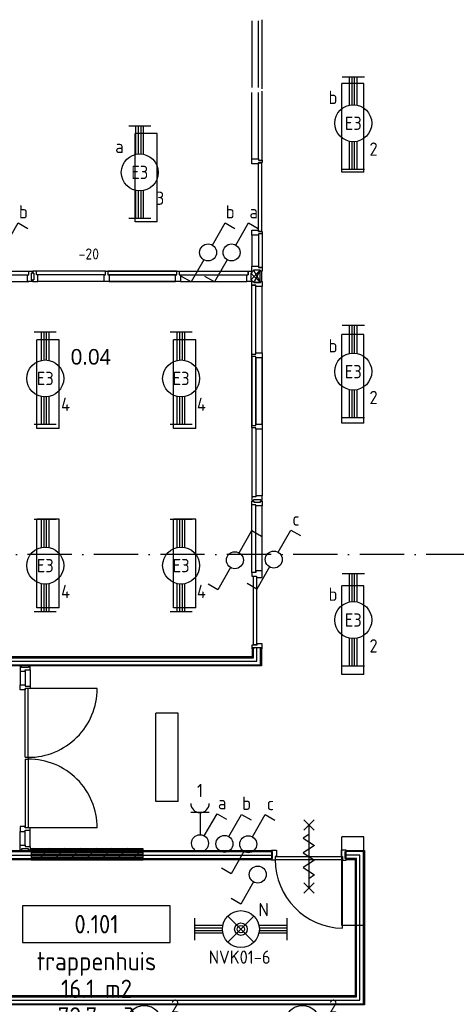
# Model space of a CAD drawing. Header units: millimetres. Extents: x 90707 to 259985, y -1262 to 84291.
# Tile 73 of 85: x 215033 to 220947, y 51716 to 65047. Entities that reach past the tile are written whole.
import ezdxf
from ezdxf.enums import TextEntityAlignment as Align

# ---------------------------------------------------------------- set-up
doc = ezdxf.new("R2010")
doc.units = ezdxf.units.MM
doc.header["$LTSCALE"] = 100
doc.linetypes.add('DASHDOT', pattern=[9, 6, -1.5, 0, -1.5])
doc.layers.get('0').update_dxf_attribs({"linetype": 'CONTINUOUS'})
for name, color, linetype in [('AL$7----_STRAMIEN', 1, 'DASHDOT'), ('AL21K---_ISOLATIE', 1, 'CONTINUOUS'), ('AL22----_BINNENWAND', 7, 'CONTINUOUS'), ('AL31----_BUITENKOZ', 7, 'CONTINUOUS'), ('AL32----_BINNENKOZ', 7, 'CONTINUOUS'), ('AL32----_DRAAIRICHTING', 1, 'CONTINUOUS'), ('AL32----_KOZIJNMERK', 1, 'CONTINUOUS'), ('AL65----_BEVEILIGING', 7, 'CONTINUOUS'), ('ALL-----_REFLIJNEN', 8, 'CONTINUOUS'), ('ARMATUUR', 8, 'CONTINUOUS'), ('EB63101-_ATTRIB', 2, 'CONTINUOUS'), ('EB63102-_ATTRIB', 2, 'CONTINUOUS'), ('EB63501-_ATTRIB', 2, 'CONTINUOUS'), ('EL63101-_LICHT-ARM', 3, 'CONTINUOUS'), ('EL63101-LICHT-ARM', 3, 'CONTINUOUS'), ('EL63102-_LICHT-SCH', 3, 'CONTINUOUS'), ('EL63501-_NOODVRL-ARM', 3, 'CONTINUOUS'), ('EL6441--_DATACOM', 3, 'CONTINUOUS'), ('INHOUD', 7, 'CONTINUOUS'), ('OMSCHRIJVING', 7, 'CONTINUOUS'), ('OPPERVLAK', 7, 'CONTINUOUS'), ('VOLGNUMMER', 7, 'CONTINUOUS')]:
    doc.layers.add(name, color=color, linetype=linetype)
doc.styles.add('1_8', font='ISO', dxfattribs={"height": 1.8})
doc.styles.add('BURO-035', font='BUROFONT.shx', dxfattribs={"height": 350})
doc.styles.add('NORATT', font='isocp.shx')
doc.styles.get("Standard").update_dxf_attribs({"font": 'iso.shx'})

# ---------------------------------------------------------------- blocks, each defined once
blk = doc.blocks.new('ES3S1')
blk.add_lwpolyline([(0.58, 1), (2.31, 4), (3.61, 3.25)])
blk.add_lwpolyline([(0.58, 1), (2.31, 4), (3.61, 3.25)])
blk.add_lwpolyline([(0.58, 1), (2.31, 4), (3.61, 3.25)])
blk.add_lwpolyline([(0.58, 1), (2.31, 4), (3.61, 3.25)])
blk.add_circle((0, 0), 1.15)
blk.add_circle((0, 0), 1.15)
blk.add_circle((0, 0), 1.15)
blk.add_circle((0, 0), 1.15)
for tag, style, flags, p in [('SCHAK', 'NORATT', 8, (3, 5.5)), ('SCHAK', '1_8', 8, (3, 5.5)), ('SCHAK', 'NORATT', 8, (3, 5.5)), ('KAST', 'NORATT', 9, (-3, 0.5)), ('KAST', '1_8', 9, (-3, 0.5)), ('KAST', 'NORATT', 9, (-3, 0.5)), ('M_CODE', 'NORATT', 9, (0, 0)), ('M_CODE', '1_8', 9, (0, 0)), ('M_CODE', 'NORATT', 9, (0, 0)), ('DOEL', 'NORATT', 9, (-3, -2)), ('DOEL', '1_8', 9, (-3, -2)), ('DOEL', 'NORATT', 9, (-3, -2)), ('GROEP', 'NORATT', 9, (-3, -4.5)), ('GROEP', '1_8', 9, (-3, -4.5)), ('GROEP', 'NORATT', 9, (-3, -4.5))]:
    blk.add_attdef(tag, text='', height=1.8, dxfattribs=dict(style=style, flags=flags)).set_placement(p, align=Align.MIDDLE_CENTER)
blk = doc.blocks.new('ES3SW')
for points in [[(0.58, 1), (2.31, 4), (3.61, 3.25)], [(-0.58, -1), (-2.31, -4), (-3.61, -3.25)]]:
    blk.add_lwpolyline(points)
blk.add_circle((0, 0), 1.15)
at = {"style": '1_8'}
for tag, flags, p in [('SCHAK', 8, (3, 5.5)), ('KAST', 9, (-3, 0.5)), ('M_CODE', 9, (0, 0)), ('DOEL', 9, (-3, -2)), ('GROEP', 9, (-3, -4.5))]:
    blk.add_attdef(tag, text='', height=1.8, dxfattribs=dict(at, flags=flags)).set_placement(p, align=Align.MIDDLE_CENTER)
blk = doc.blocks.new('ES3W1A---ES3S1')
for p, q in [((1.25, 4.15), (-1.25, 4.15)), ((1.25, 4.15), (-1.25, 4.15)), ((0, 4.15), (0, 1.15)), ((0, 4.15), (0, 1.15))]:
    blk.add_line(p, q)
blk.add_lwpolyline([(0.58, 1), (2.31, 4), (3.61, 3.25)])
blk.add_lwpolyline([(0.58, 1), (2.31, 4), (3.61, 3.25)])
blk.add_circle((0, 0), 1.15)
blk.add_circle((0, 0), 1.15)
blk.add_arc((0, 5.4), 1.25, 180, 0)
blk.add_arc((0, 5.4), 1.25, 180, 0)
for tag, style, flags, p in [('VERMOGEN', 'NORATT', 9, (-2.5, 6.65)), ('VERMOGEN', '1_8', 9, (-2.5, 6.65)), ('GROEP', 'NORATT', 8, (0, 7.15)), ('GROEP', '1_8', 8, (0, 7.15)), ('KAST', '1_8', 9, (2.5, 6.65))]:
    blk.add_attdef(tag, text='', height=1.8, rotation=90, dxfattribs=dict(style=style, flags=flags)).set_placement(p, align=Align.MIDDLE)
at = {"width": 0.7, "flags": 8}
for tag, style, p in [('SCHAK', 'NORATT', (2.5, 6.78)), ('SCHAK', '1_8', (2.5, 6.78)), ('TAL', 'NORATT', (-2.5, 6.65)), ('TAL', '1_8', (-2.5, 6.65)), ('DOEL', 'NORATT', (-1.5, 2.65)), ('DOEL', '1_8', (-1.5, 2.65))]:
    blk.add_attdef(tag, text='', height=1.8, rotation=90, dxfattribs=dict(at, style=style)).set_placement(p, align=Align.MIDDLE)
for tag, style, flags, p in [('SCHAK', '1_8', 8, (3, 5.5)), ('KAST', 'NORATT', 9, (-3, 0.5)), ('KAST', '1_8', 9, (-3, 0.5)), ('M_CODE', 'NORATT', 9, (0, 0)), ('M_CODE', '1_8', 9, (0, 0)), ('DOEL', '1_8', 9, (-3, -2)), ('GROEP', '1_8', 9, (-3, -4.5))]:
    blk.add_attdef(tag, text='', height=1.8, dxfattribs=dict(style=style, flags=flags)).set_placement(p, align=Align.MIDDLE_CENTER)
blk = doc.blocks.new('EJ3T20')
at = {"color": 0}
for p, q in [((-6.25, -1.5), (-6.25, 1.5)), ((-6.25, -1.5), (-6.25, 1.5)), ((6.25, -1.5), (6.25, 1.5)), ((6.25, -1.5), (6.25, 1.5)), ((-6.25, 0.52), (-2.44, 0.52)), ((-6.25, 0.52), (-2.44, 0.52)), ((-6.25, 0.17), (-2.49, 0.17)), ((-6.25, 0.17), (-2.49, 0.17)), ((2.44, 0.52), (6.25, 0.52)), ((2.44, 0.52), (6.25, 0.52)), ((2.49, 0.17), (6.25, 0.17)), ((2.49, 0.17), (6.25, 0.17)), ((-6.25, -0.17), (-2.49, -0.17)), ((-6.25, -0.17), (-2.49, -0.17)), ((-6.25, -0.52), (-2.44, -0.52)), ((-6.25, -0.52), (-2.44, -0.52)), ((2.44, -0.52), (6.25, -0.52)), ((2.44, -0.52), (6.25, -0.52)), ((2.49, -0.17), (6.25, -0.17)), ((2.49, -0.17), (6.25, -0.17))]:
    blk.add_line(p, q, dxfattribs=at)
blk.add_circle((0, 0), 2.5, dxfattribs=at)
blk.add_circle((0, 0), 2.5, dxfattribs=at)
at = {"style": 'NORATT', "flags": 9}
blk.add_attdef('GELIJK', text='', height=1.8, dxfattribs=at).set_placement((3.5, 5), align=Align.MIDDLE_CENTER)
at = {"color": 6}
for tag, style, flags, p in [('SCHAK', 'NORATT', 8, (3.5, 2.75)), ('SCHAK', '1_8', 8, (3.5, 2.75)), ('A_CODE', 'NORATT', 8, (0, 0)), ('A_CODE', '1_8', 8, (0, 0)), ('GROEP', 'NORATT', 8, (-3.5, -2.75)), ('GROEP', '1_8', 8, (-3.5, -2.75)), ('KAST', 'NORATT', 9, (3.5, -2.75)), ('KAST', '1_8', 9, (3.5, -2.75))]:
    blk.add_attdef(tag, text='', height=1.8, dxfattribs=dict(at, style=style, flags=flags)).set_placement(p, align=Align.MIDDLE)
blk = doc.blocks.new('EJ3T21')
at = {"color": 0}
for p, q in [((-6.25, -1.5), (-6.25, 1.5)), ((-1.77, 1.77), (1.77, -1.77)), ((1.77, 1.77), (-1.77, -1.77)), ((6.25, -1.5), (6.25, 1.5)), ((-6.25, 0.52), (-2.44, 0.52)), ((-6.25, 0.17), (-2.49, 0.17)), ((2.44, 0.52), (6.25, 0.52)), ((2.49, 0.17), (6.25, 0.17)), ((-6.25, -0.17), (-2.49, -0.17)), ((-6.25, -0.52), (-2.44, -0.52)), ((2.44, -0.52), (6.25, -0.52)), ((2.49, -0.17), (6.25, -0.17))]:
    blk.add_line(p, q, dxfattribs=at)
at = {"color": 6}
blk.add_lwpolyline([(1.77, -1.77), (1.75, -1.75)], dxfattribs=at)
at = {"color": 0}
for radius in [2.5, 0.85, 0.5]:
    blk.add_circle((0, 0), radius, dxfattribs=at)
at = {"color": 6, "style": '1_8'}
for tag, flags, p in [('A_CODE', 8, (-3.5, 2.75)), ('SCHAK', 8, (3.5, 2.75)), ('GROEP', 8, (-3.5, -2.75)), ('KAST', 9, (3.5, -2.75))]:
    blk.add_attdef(tag, text='', height=1.8, dxfattribs=dict(at, flags=flags)).set_placement(p, align=Align.MIDDLE)
blk = doc.blocks.new('PENDEL')
at = {"color": 0}
for p, q in [((-6.25, -1.5), (-6.25, 1.5)), ((6.25, -1.5), (6.25, 1.5)), ((-6.25, 0.52), (-2.44, 0.52)), ((-6.25, 0.18), (-2.49, 0.18)), ((2.44, 0.52), (6.25, 0.52)), ((2.49, 0.18), (6.25, 0.18)), ((-6.25, -0.18), (-2.49, -0.18)), ((-6.25, -0.52), (-2.44, -0.52)), ((2.44, -0.52), (6.25, -0.52)), ((2.49, -0.18), (6.25, -0.18))]:
    blk.add_line(p, q, dxfattribs=at)
blk.add_circle((0, 0), 2.5, dxfattribs=at)
at = {"layer": 'EL63101-_LICHT-ARM'}
blk.add_arc((0.04, -0.3), 4.21, 197.6135, 342.3865, dxfattribs=at)
at = {"color": 6, "style": '1_8'}
for tag, flags, p in [('SCHAK', 8, (3.5, 2.75)), ('A_CODE', 8, (0, 0)), ('GROEP', 8, (-3.5, -2.75)), ('KAST', 9, (3.5, -2.75))]:
    blk.add_attdef(tag, text='', height=1.8, dxfattribs=dict(at, flags=flags)).set_placement(p, align=Align.MIDDLE)
at = {"style": '1_8', "flags": 8}
blk.add_attdef('M_CODE', text='', height=3.6, dxfattribs=at).set_placement((0, 0), align=Align.MIDDLE_CENTER)
blk = doc.blocks.new('GEBOUWLABEL')
at = {"layer": 'VOLGNUMMER'}
blk.add_lwpolyline([(-4, -1), (4, -1), (4, 1), (-4, 1)], close=True, dxfattribs=at)
at = {"color": 0, "linetype": 'ByBlock', "flags": 1}
for tag, p in [('OPPERVLAKTESOORT', (0.5, 8)), ('TERREIN', (0.5, 6.5)), ('GEBOUW', (0.5, 5)), ('GEBRUIKSFUNCTIE', (0.5, 3.5)), ('BOUWLAAG', (0.5, 2)), ('HOOGTE', (0, -6.5)), ('RUIMTEFUNCTIE', (0, -8))]:
    blk.add_attdef(tag, text='', height=1, dxfattribs=at).set_placement(p, align=Align.MIDDLE_CENTER)
at = {"layer": 'INHOUD', "color": 0, "linetype": 'ByBlock'}
blk.add_attdef('INHOUD', text='', height=1, dxfattribs=at).set_placement((0, -5), align=Align.MIDDLE_CENTER)
at = {"layer": 'OMSCHRIJVING', "color": 0, "linetype": 'ByBlock'}
blk.add_attdef('OMSCHRIJVING', text='', height=1, dxfattribs=at).set_placement((0, -2), align=Align.MIDDLE_CENTER)
at = {"layer": 'OPPERVLAK', "color": 0, "linetype": 'ByBlock'}
blk.add_attdef('OPPERVLAK', text='', height=1, dxfattribs=at).set_placement((0, -3.5), align=Align.MIDDLE_CENTER)
at = {"layer": 'VOLGNUMMER', "color": 0, "linetype": 'ByBlock'}
blk.add_attdef('VOLGNUMMER', text='', height=1, dxfattribs=at).set_placement((0, 0), align=Align.MIDDLE_CENTER)
blk = doc.blocks.new('A$Cca306792')
at = {"layer": 'AL22----_BINNENWAND', "linetype": 'Continuous'}
h = blk.add_hatch(dxfattribs=at)
h.set_pattern_fill('PREFBET', color=8, style=0)
h.set_pattern_definition([(45, (-73572.03, 10469.4), (-106.06602, 106.06602), [])])
h.paths.add_polyline_path([(125589, 55090), (124070, 55090), (124070, 54940), (125589, 54940)])
h = blk.add_hatch(dxfattribs=at)
h.set_pattern_fill('RASTER50', color=8, scale=100, style=0)
h.set_pattern_definition([(0, (-73572.031, 10469.398), (0, 20), [])])
h.paths.add_polyline_path([(125589, 55090), (124070, 55090), (124070, 54940), (125589, 54940)])
at = {"layer": 'AL$7----_STRAMIEN', "color": 1}
blk.add_lwpolyline([(146222, 59070), (2867, 59070)], dxfattribs=at)
at = {"layer": 'AL22----_BINNENWAND', "color": 8, "linetype": 'Continuous'}
for p, q in [((127199, 62954), (127148, 62954)), ((127010, 62904), (127010, 62853)), ((127060, 62715), (127111, 62715))]:
    blk.add_line(p, q, dxfattribs=at)
at = {"layer": 'AL22----_BINNENWAND', "color": 8}
for p, q in [((123919, 57488), (123919, 57302)), ((123991, 57488), (123991, 57302)), ((124058, 57505), (124058, 57285)), ((123991, 56322), (124031, 56322)), ((123991, 56297), (124031, 56297)), ((124031, 56322), (124031, 56297)), ((124058, 55115), (124058, 55334)), ((123919, 55132), (123919, 55317)), ((123991, 55132), (123991, 55317))]:
    blk.add_line(p, q, dxfattribs=at)
at = {"layer": 'AL22----_BINNENWAND', "color": 8, "linetype": 'Continuous'}
for points in [[(127199, 62904), (127174, 62904), (127174, 62920), (127082, 62920), (127082, 62904), (127060, 62904), (127060, 62971), (127148, 62971), (127148, 62954), (127199, 62954), (127199, 62904)], [(123120, 62904), (124037, 62904)], [(123120, 62853), (124020, 62853)], [(124087, 62904), (124087, 62879), (124071, 62879), (124071, 62787), (124087, 62787), (124087, 62765), (124020, 62765), (124020, 62853), (124037, 62853), (124037, 62904), (124087, 62904)], [(124092, 62904), (124092, 62879), (124108, 62879), (124108, 62787), (124092, 62787), (124092, 62765), (124159, 62765), (124159, 62853), (124142, 62853), (124142, 62904), (124092, 62904)], [(125076, 62904), (124142, 62904)], [(125059, 62853), (124159, 62853)], [(125109, 62904), (125109, 62853), (125126, 62853), (125126, 62765), (125059, 62765), (125059, 62853), (125076, 62853), (125076, 62904), (125109, 62904)], [(125109, 62904), (126043, 62904)], [(126043, 62904), (125109, 62904)], [(125126, 62853), (126026, 62853)], [(126026, 62853), (125126, 62853)], [(126076, 62904), (126076, 62853), (126093, 62853), (126093, 62765), (126026, 62765), (126026, 62853), (126043, 62853), (126043, 62904), (126076, 62904)], [(126076, 62904), (127010, 62904)], [(126093, 62853), (126993, 62853)], [(127060, 62904), (127060, 62879), (127044, 62879), (127044, 62787), (127060, 62787), (127060, 62765), (126993, 62765), (126993, 62853), (127010, 62853), (127010, 62904), (127060, 62904)], [(127044, 62787), (127174, 62920)], [(127044, 62879), (127177, 62749)], [(127082, 62920), (127177, 62749)], [(127177, 62749), (127085, 62749), (127174, 62920), (127085, 62749), (127085, 62749)], [(127169, 62904), (127169, 62765)], [(127189, 62904), (127189, 62765)], [(123143, 62765), (124037, 62765)], [(125059, 62765), (124159, 62765)], [(125059, 62765), (124159, 62765)], [(125126, 62765), (126026, 62765)], [(126026, 62765), (125126, 62765)], [(125126, 62765), (126026, 62765)], [(126026, 62765), (125126, 62765)], [(126093, 62765), (126993, 62765)], [(127060, 62765), (127085, 62765), (127085, 62749), (127177, 62749), (127177, 62765), (127199, 62765), (127199, 62698), (127111, 62698), (127111, 62715), (127060, 62715), (127060, 62765)], [(127060, 61781), (127060, 62715)], [(127111, 61798), (127111, 62698)], [(127199, 61798), (127199, 62698)], [(127060, 61253), (127060, 62170)], [(127060, 61781), (127111, 61781), (127111, 61798), (127199, 61798), (127199, 61731), (127111, 61731), (127111, 61748), (127060, 61748), (127060, 61781)], [(127060, 60814), (127060, 61748)], [(127060, 61748), (127060, 60814)], [(127111, 60831), (127111, 61731)], [(127111, 61731), (127111, 60831)], [(127199, 60831), (127199, 61731)], [(127199, 61731), (127199, 60831)], [(127199, 60831), (127199, 61731)], [(127199, 61731), (127199, 60831)], [(127060, 61253), (127060, 61203)], [(127060, 60814), (127111, 60814), (127111, 60831), (127199, 60831), (127199, 60764), (127111, 60764), (127111, 60781), (127060, 60781), (127060, 60814)], [(127060, 60781), (127060, 59847)], [(127111, 60764), (127111, 59864)], [(127199, 60764), (127199, 59864)], [(127199, 60764), (127199, 59864)], [(127060, 59797), (127085, 59797), (127085, 59813), (127177, 59813), (127177, 59797), (127199, 59797), (127199, 59864), (127111, 59864), (127111, 59847), (127060, 59847), (127060, 59797)], [(127060, 59792), (127085, 59792), (127085, 59776), (127177, 59776), (127177, 59792), (127199, 59792), (127199, 59725), (127111, 59725), (127111, 59742), (127060, 59742), (127060, 59792)], [(127060, 58825), (127060, 59742)], [(127111, 58825), (127111, 59725)], [(127199, 58848), (127199, 59742)], [(127060, 58775), (127123, 58775), (127123, 58758), (127199, 58758), (127199, 58848), (127111, 58848), (127111, 58825), (127060, 58825)], [(127060, 58825), (127060, 58775)], [(127060, 57791), (127085, 57791), (127085, 57807), (127177, 57807), (127177, 57791), (127199, 57791), (127199, 57858), (127127, 57858), (127127, 57841), (127060, 57841), (127060, 57791)], [(123019, 57575), (127176, 57575), (127176, 57807)], [(123019, 57622), (127128, 57622), (127128, 57807)], [(123019, 57670), (127081, 57670), (127081, 57807)], [(119611, 54935), (119611, 52986), (128571, 52986), (128571, 55045), (128338, 55045)], [(119706, 54935), (119706, 53081), (128476, 53081), (128476, 54950), (128338, 54950)]]:
    blk.add_lwpolyline(points, dxfattribs=at)
for points in [[(127080, 58773), (127121, 58773), (127121, 57843), (127080, 57843)], [(123019, 57685), (127066, 57685), (127066, 57807), (127191, 57807), (127191, 57560), (123019, 57560)], [(125589, 55085), (124070, 55085), (124070, 54935), (125589, 54935)], [(125589, 55085), (124070, 55085), (124070, 54935), (125589, 54935)]]:
    blk.add_lwpolyline(points, close=True, dxfattribs=at)
at = {"layer": 'AL22----_BINNENWAND', "color": 8}
for points in [[(124058, 57555), (124033, 57555), (124033, 57539), (123941, 57539), (123941, 57555), (123919, 57555), (123919, 57488), (123991, 57488), (123991, 57505), (124058, 57505), (124058, 57555)], [(124058, 57285), (124058, 57252), (123991, 57252), (123991, 57235), (123919, 57235), (123919, 57302), (123991, 57302), (123991, 57285), (124058, 57285), (124058, 57252)], [(123991, 56322), (123991, 57252)], [(124965, 57252), (124022, 57252)], [(124031, 56322), (124031, 57252)], [(123991, 56297), (123991, 55367)], [(124031, 56297), (124031, 55367)], [(124058, 55334), (124058, 55367), (123991, 55367), (123991, 55384), (123919, 55384), (123919, 55317), (123991, 55317), (123991, 55334), (124058, 55334), (124058, 55367)], [(124965, 55367), (124031, 55367)], [(124058, 55065), (124033, 55065), (124033, 55081), (123941, 55081), (123941, 55065), (123919, 55065), (123919, 55132), (123991, 55132), (123991, 55115), (124058, 55115), (124058, 55065)], [(121094, 55045), (124069, 55045)], [(121094, 54997), (124069, 54997)], [(121094, 54950), (124069, 54950)], [(125589, 55045), (127324, 55045)], [(125589, 54997), (127324, 54997)], [(125589, 54950), (127324, 54950)], [(128288, 54009), (128288, 54939)]]:
    blk.add_lwpolyline(points, dxfattribs=at)
for points in [[(119721, 54935), (119721, 53096), (128461, 53096), (128461, 54935), (128338, 54935), (128338, 55060), (128586, 55060), (128586, 52971), (119596, 52971), (119596, 54935)], [(121094, 55060), (124069, 55060), (124069, 54935), (121094, 54935)], [(125589, 55060), (127324, 55060), (127324, 54935), (125589, 54935)]]:
    blk.add_lwpolyline(points, close=True, dxfattribs=at)
for centre, radius, start, end in [((124034, 57253), 931, 269.7902, 359.9639), ((124034, 55367), 931, 0.0361, 90.2098), ((128304, 54939), 930, 180, 269.0142)]:
    blk.add_arc(centre, radius, start, end, dxfattribs=at)
at = {"layer": 'AL31----_BUITENKOZ', "color": 8, "linetype": 'Continuous'}
blk.add_lwpolyline([(127189, 63443), (127148, 63443), (127148, 64373), (127189, 64373)], close=True, dxfattribs=at)
at = {"layer": 'AL32----_BINNENKOZ', "color": 8}
for points in [[(127060, 66292), (127060, 65392)], [(127148, 65392), (127148, 66292)], [(127199, 65375), (127199, 66309)], [(127060, 64425), (127060, 65325)], [(127148, 64425), (127148, 65325)], [(127199, 64408), (127199, 65342)], [(127199, 64375), (127148, 64375), (127148, 64358), (127060, 64358), (127060, 64425), (127148, 64425), (127148, 64408), (127199, 64408), (127199, 64375)], [(127199, 63408), (127148, 63408), (127148, 63391), (127060, 63391), (127060, 63458), (127148, 63458), (127148, 63441), (127199, 63441), (127199, 63408)], [(127060, 63391), (127060, 62971)], [(127148, 63391), (127148, 62971)], [(127199, 63408), (127199, 62954)]]:
    blk.add_lwpolyline(points, dxfattribs=at)
at = {"layer": 'AL32----_DRAAIRICHTING', "color": 8}
for points in [[(127761, 55474), (127901, 55334)], [(127901, 55474), (127761, 55334)], [(127831, 55404), (127831, 54554)], [(127831, 55279), (127756, 55229), (127906, 55129), (127831, 55079)], [(127324, 54928), (127324, 54953), (127340, 54953), (127340, 55045), (127324, 55045), (127324, 55067), (127391, 55067), (127391, 54979), (127374, 54979), (127374, 54928), (127324, 54928)], [(127831, 55079), (127756, 55029), (127906, 54929), (127831, 54879)], [(128338, 54928), (128338, 54953), (128322, 54953), (128322, 55045), (128338, 55045), (128338, 55067), (128271, 55067), (128271, 54979), (128288, 54979), (128288, 54928), (128338, 54928)], [(127374, 54979), (128288, 54979)], [(127374, 54939), (128288, 54939)], [(127831, 54879), (127756, 54829), (127906, 54729), (127831, 54679)], [(127761, 54624), (127901, 54484)], [(127901, 54624), (127761, 54484)]]:
    blk.add_lwpolyline(points, dxfattribs=at)
at = {"layer": 'AL65----_BEVEILIGING', "color": 8, "linetype": 'Continuous'}
for points in [[(127761, 55474), (127901, 55334)], [(127901, 55474), (127761, 55334)], [(127831, 55404), (127831, 54554)], [(127831, 55279), (127756, 55229), (127906, 55129), (127831, 55079)]]:
    blk.add_lwpolyline(points, dxfattribs=at)
at = {"layer": 'ALL-----_REFLIJNEN', "color": 8, "linetype": 'Continuous'}
blk.add_lwpolyline([(119658, 54935), (119658, 53033), (128523, 53033), (128523, 54997), (128338, 54997)], dxfattribs=at)
at = {"layer": 'ARMATUUR', "color": 8}
for points in [[(128578, 65445), (128278, 65445)], [(128278, 64245), (128278, 65445)], [(128578, 64245), (128578, 65445)], [(125778, 64770), (125478, 64770)], [(125478, 63570), (125478, 64770)], [(125778, 63570), (125778, 64770)], [(128578, 64245), (128278, 64245)], [(125778, 63570), (125478, 63570)], [(128578, 62045), (128278, 62045)], [(128278, 60845), (128278, 62045)], [(128578, 60845), (128578, 62045)], [(124149, 60773), (124149, 61973)], [(124449, 61973), (124149, 61973)], [(124449, 60773), (124449, 61973)], [(125999, 60773), (125999, 61973)], [(126299, 61973), (125999, 61973)], [(126299, 60773), (126299, 61973)], [(128578, 60845), (128278, 60845)], [(124449, 60773), (124149, 60773)], [(126299, 60773), (125999, 60773)], [(124149, 58345), (124149, 59545)], [(124449, 59545), (124149, 59545)], [(124449, 58345), (124449, 59545)], [(125999, 58345), (125999, 59545)], [(126299, 59545), (125999, 59545)], [(126299, 58345), (126299, 59545)], [(128278, 57445), (128278, 58645)], [(128578, 58645), (128278, 58645)], [(128578, 57445), (128578, 58645)], [(124449, 58345), (124149, 58345)], [(126299, 58345), (125999, 58345)], [(128578, 57445), (128278, 57445)], [(125759, 55722), (125759, 56922)], [(126059, 56922), (125759, 56922)], [(126059, 55722), (126059, 56922)], [(126059, 55722), (125759, 55722)], [(128278, 54045), (128278, 55245)], [(128578, 55245), (128278, 55245)], [(128578, 54045), (128578, 55245)], [(128578, 54045), (128278, 54045)]]:
    blk.add_lwpolyline(points, dxfattribs=at)
at = {"layer": 'AL22----_BINNENWAND', "color": 8, "xscale": 250, "yscale": 250, "zscale": 250}
blk.add_blockref('GEBOUWLABEL', (124955, 54063), dxfattribs=at).add_auto_attribs({'VOLGNUMMER': '0.101', 'OMSCHRIJVING': 'trappenhuis', 'OPPERVLAK': '16.1 m2', 'INHOUD': '72.7 m3'})
at = {"layer": 'AL21K---_ISOLATIE', "color": 8, "style": 'BURO-035'}
blk.add_text('0.04', height=210, dxfattribs=at).set_placement((124606, 61640))
at = {"layer": 'AL32----_KOZIJNMERK', "color": 8, "insert": (124713, 63212), "char_height": 150, "width": 1868, "attachment_point": 1}
blk.add_mtext('-20', dxfattribs=at)
at = {"layer": 'VOLGNUMMER', "color": 252, "linetype": 'ByBlock'}
for tag, p in [('0.28', (16187, 74214)), ('0.16', (78893, 73105)), ('0.17', (62961, 72994)), ('0.29', (35887, 72529)), ('0.18', (53124, 64542)), ('0.701', (85482, 63517)), ('0.30', (29366, 63128)), ('0.32', (36092, 63166)), ('0.12', (90689, 63024)), ('0.29A', (33165, 62745)), ('0.30', (38191, 61494)), ('0.27', (17657, 61363)), ('0.19', (61479, 61433)), ('0.14', (89762, 60088)), ('0.33', (45869, 59450)), ('0.15', (73454, 57402)), ('0.801', (112714, 57073)), ('0.25', (28058, 57013)), ('0.18A', (61029, 56759)), ('0.26A', (36299, 54851)), ('0.20', (60895, 53506)), ('0.800', (90980, 50804)), ('0.25A', (73288, 48435)), ('0.21', (58702, 48178)), ('0.300', (94483, 48257)), ('0.24', (35041, 47783)), ('0.102', (87631, 47613)), ('0.203', (95795, 46197)), ('0.26', (18559, 46119)), ('0.802', (68387, 42721)), ('0.204', (95497, 42149)), ('0.07B', (66790, 38909)), ('0.702', (95327, 36513))]:
    blk.add_attdef(tag, text='', height=250, dxfattribs=at).set_placement(p, align=Align.MIDDLE_CENTER)
at = {"layer": 'VOLGNUMMER', "color": 8, "linetype": 'ByBlock'}
blk.add_attdef('0.600', text='', height=250, dxfattribs=at).set_placement((96800, 48300), align=Align.MIDDLE_CENTER)

msp = doc.modelspace()

# ---------------------------------------------------------------- block references
at = {"layer": 'EL63101-_LICHT-ARM'}
ref = msp.add_blockref('EJ3T20', (219551, 63645, 3500), dxfattribs=dict(at, xscale=100, yscale=100, zscale=100, rotation=90))
ref.add_attrib('A_CODE', 'E3', dxfattribs={"layer": 'EB63101-_ATTRIB', "color": 1, "height": 180, "style": '1_8', "flags": 8}).set_placement((219551, 63645, 3500), align=Align.MIDDLE)
ref.add_attrib('GROEP', '2', dxfattribs={"layer": 'EB63101-_ATTRIB', "color": 1, "height": 180, "style": '1_8', "flags": 8}).set_placement((219826, 63295, 3500), align=Align.MIDDLE)
ref.add_attrib('SCHAK', 'b', dxfattribs={"layer": 'EB63101-_ATTRIB', "color": 1, "height": 180, "style": '1_8', "flags": 8}).set_placement((219276, 63995, 3500), align=Align.MIDDLE)
ref = msp.add_blockref('EJ3T20', (216659, 62980, 3500), dxfattribs=dict(at, xscale=100, yscale=100, zscale=100, rotation=90))
ref.add_attrib('A_CODE', 'E3', dxfattribs={"layer": 'EB63101-_ATTRIB', "color": 1, "height": 180, "style": '1_8', "flags": 8}).set_placement((216659, 62980, 3500), align=Align.MIDDLE)
ref.add_attrib('GROEP', '3', dxfattribs={"layer": 'EB63101-_ATTRIB', "color": 1, "height": 180, "style": '1_8', "flags": 8}).set_placement((216934, 62630, 3500), align=Align.MIDDLE)
ref.add_attrib('SCHAK', 'a', dxfattribs={"layer": 'EB63101-_ATTRIB', "color": 1, "height": 180, "style": '1_8', "flags": 8}).set_placement((216384, 63330, 3500), align=Align.MIDDLE)
ref = msp.add_blockref('EJ3T20', (215379, 60190, 3500), dxfattribs=dict(at, xscale=100, yscale=100, zscale=100, rotation=90))
ref.add_attrib('A_CODE', 'E3', dxfattribs={"layer": 'EB63101-_ATTRIB', "color": 1, "height": 180, "style": '1_8', "flags": 8}).set_placement((215379, 60190, 3500), align=Align.MIDDLE)
ref.add_attrib('GROEP', '4', dxfattribs={"layer": 'EB63101-_ATTRIB', "color": 1, "height": 180, "style": '1_8', "flags": 8}).set_placement((215654, 59840, 3500), align=Align.MIDDLE)
ref = msp.add_blockref('EJ3T20', (217219, 60190, 3500), dxfattribs=dict(at, xscale=100, yscale=100, zscale=100, rotation=90))
ref.add_attrib('A_CODE', 'E3', dxfattribs={"layer": 'EB63101-_ATTRIB', "color": 1, "height": 180, "style": '1_8', "flags": 8}).set_placement((217219, 60190, 3500), align=Align.MIDDLE)
ref.add_attrib('GROEP', '4', dxfattribs={"layer": 'EB63101-_ATTRIB', "color": 1, "height": 180, "style": '1_8', "flags": 8}).set_placement((217494, 59840, 3500), align=Align.MIDDLE)
ref = msp.add_blockref('EJ3T20', (219551, 60282, 3500), dxfattribs=dict(at, xscale=100, yscale=100, zscale=100, rotation=90))
ref.add_attrib('A_CODE', 'E3', dxfattribs={"layer": 'EB63101-_ATTRIB', "color": 1, "height": 180, "style": '1_8', "flags": 8}).set_placement((219551, 60282, 3500), align=Align.MIDDLE)
ref.add_attrib('GROEP', '2', dxfattribs={"layer": 'EB63101-_ATTRIB', "color": 1, "height": 180, "style": '1_8', "flags": 8}).set_placement((219826, 59932, 3500), align=Align.MIDDLE)
ref.add_attrib('SCHAK', 'b', dxfattribs={"layer": 'EB63101-_ATTRIB', "color": 1, "height": 180, "style": '1_8', "flags": 8}).set_placement((219276, 60632, 3500), align=Align.MIDDLE)
ref = msp.add_blockref('EJ3T20', (215379, 57656, 3500), dxfattribs=dict(at, xscale=100, yscale=100, zscale=100, rotation=90))
ref.add_attrib('A_CODE', 'E3', dxfattribs={"layer": 'EB63101-_ATTRIB', "color": 1, "height": 180, "style": '1_8', "flags": 8}).set_placement((215379, 57656, 3500), align=Align.MIDDLE)
ref.add_attrib('GROEP', '4', dxfattribs={"layer": 'EB63101-_ATTRIB', "color": 1, "height": 180, "style": '1_8', "flags": 8}).set_placement((215654, 57306, 3500), align=Align.MIDDLE)
ref = msp.add_blockref('EJ3T20', (217219, 57656, 3500), dxfattribs=dict(at, xscale=100, yscale=100, zscale=100, rotation=90))
ref.add_attrib('A_CODE', 'E3', dxfattribs={"layer": 'EB63101-_ATTRIB', "color": 1, "height": 180, "style": '1_8', "flags": 8}).set_placement((217219, 57656, 3500), align=Align.MIDDLE)
ref.add_attrib('GROEP', '4', dxfattribs={"layer": 'EB63101-_ATTRIB', "color": 1, "height": 180, "style": '1_8', "flags": 8}).set_placement((217494, 57306, 3500), align=Align.MIDDLE)
ref = msp.add_blockref('EJ3T20', (219551, 56919, 3500), dxfattribs=dict(at, xscale=100, yscale=100, zscale=100, rotation=90))
ref.add_attrib('A_CODE', 'E3', dxfattribs={"layer": 'EB63101-_ATTRIB', "color": 1, "height": 180, "style": '1_8', "flags": 8}).set_placement((219551, 56919, 3500), align=Align.MIDDLE)
ref.add_attrib('GROEP', '2', dxfattribs={"layer": 'EB63101-_ATTRIB', "color": 1, "height": 180, "style": '1_8', "flags": 8}).set_placement((219826, 56569, 3500), align=Align.MIDDLE)
ref.add_attrib('SCHAK', 'b', dxfattribs={"layer": 'EB63101-_ATTRIB', "color": 1, "height": 180, "style": '1_8', "flags": 8}).set_placement((219276, 57269, 3500), align=Align.MIDDLE)
at = {"layer": 'EL63101-LICHT-ARM'}
ref = msp.add_blockref('PENDEL', (216719, 51445), dxfattribs=dict(at, xscale=-100, yscale=100, zscale=100))
ref.add_attrib('GROEP', '2', dxfattribs={"layer": 'EB63101-_ATTRIB', "color": 1, "height": 180, "style": 'NORATT', "flags": 8}).set_placement((217138, 51692), align=Align.MIDDLE)
ref.add_attrib('A_CODE', 'X', dxfattribs={"layer": 'EB63101-_ATTRIB', "color": 1, "height": 180, "style": 'NORATT', "flags": 8}).set_placement((216715, 51437), align=Align.MIDDLE)
ref = msp.add_blockref('PENDEL', (218862, 51445), dxfattribs=dict(at, xscale=-100, yscale=100, zscale=100))
ref.add_attrib('GROEP', '2', dxfattribs={"layer": 'EB63101-_ATTRIB', "color": 1, "height": 180, "style": 'NORATT', "flags": 8}).set_placement((219280, 51692), align=Align.MIDDLE)
ref.add_attrib('A_CODE', 'X', dxfattribs={"layer": 'EB63101-_ATTRIB', "color": 1, "height": 180, "style": 'NORATT', "flags": 8}).set_placement((218858, 51437), align=Align.MIDDLE)
at = {"layer": 'EL63102-_LICHT-SCH'}
ref = msp.add_blockref('ES3SW', (214783, 61896), dxfattribs=dict(at, xscale=100, yscale=100, zscale=100))
ref.add_attrib('SCHAK', 'b', dxfattribs={"layer": 'EB63102-_ATTRIB', "color": 1, "height": 180, "style": '1_8', "flags": 8}).set_placement((215083, 62446), align=Align.MIDDLE_CENTER)
ref = msp.add_blockref('ES3SW', (217584, 61896), dxfattribs=dict(at, xscale=100, yscale=100, zscale=100))
ref.add_attrib('SCHAK', 'b', dxfattribs={"layer": 'EB63102-_ATTRIB', "color": 1, "height": 180, "style": '1_8', "flags": 8}).set_placement((217884, 62446), align=Align.MIDDLE_CENTER)
ref = msp.add_blockref('ES3SW', (217902, 61896), dxfattribs=dict(at, xscale=100, yscale=100, zscale=100))
ref.add_attrib('SCHAK', 'a', dxfattribs={"layer": 'EB63102-_ATTRIB', "color": 1, "height": 180, "style": '1_8', "flags": 8}).set_placement((218202, 62446), align=Align.MIDDLE_CENTER)
ref = msp.add_blockref('ES3SW', (218474, 57737), dxfattribs=dict(at, xscale=100, yscale=100, zscale=100))
ref.add_attrib('SCHAK', 'c', dxfattribs={"layer": 'EB63102-_ATTRIB', "color": 1, "height": 180, "style": '1_8', "flags": 8}).set_placement((218774, 58287), align=Align.MIDDLE_CENTER)
at = {"layer": 'EL63102-_LICHT-SCH', "xscale": 100, "yscale": 100, "zscale": 100}
msp.add_blockref('ES3SW', (217947, 57729), dxfattribs=at)
at = {"layer": 'EL63102-_LICHT-SCH'}
ref = msp.add_blockref('ES3W1A---ES3S1', (217475, 53896), dxfattribs=dict(at, xscale=100, yscale=100, zscale=100))
ref.add_attrib('SCHAK', 'a', dxfattribs={"layer": 'EB63102-_ATTRIB', "color": 1, "height": 180, "style": '1_8', "flags": 8}).set_placement((217775, 54446), align=Align.MIDDLE_CENTER)
ref.add_attrib('GROEP', '1', dxfattribs={"layer": 'EB63102-_ATTRIB', "color": 1, "height": 180, "style": '1_8', "flags": 8}).set_placement((217475, 54611), align=Align.MIDDLE)
ref = msp.add_blockref('ES3S1', (217806, 53888, 1050), dxfattribs=dict(at, xscale=100, yscale=100, zscale=100))
ref.add_attrib('SCHAK', 'b', dxfattribs={"layer": 'EB63102-_ATTRIB', "color": 1, "height": 180, "style": '1_8', "flags": 8}).set_placement((218106, 54438, 1050), align=Align.MIDDLE_CENTER)
ref = msp.add_blockref('ES3SW', (218128, 53884), dxfattribs=dict(at, xscale=100, yscale=100, zscale=100))
ref.add_attrib('SCHAK', 'c', dxfattribs={"layer": 'EB63102-_ATTRIB', "color": 1, "height": 180, "style": '1_8', "flags": 8}).set_placement((218428, 54434), align=Align.MIDDLE_CENTER)
at = {"layer": 'EL63102-_LICHT-SCH', "xscale": 100, "yscale": 100, "zscale": 100, "rotation": 180}
msp.add_blockref('ES3S1', (218257, 53473, 1050), dxfattribs=at)
at = {"layer": 'EL63501-_NOODVRL-ARM'}
ref = msp.add_blockref('EJ3T21', (218029, 52734), dxfattribs=dict(at, xscale=100, yscale=100, zscale=100))
ref.add_attrib('A_CODE', 'N', dxfattribs={"layer": 'EB63501-_ATTRIB', "color": 1, "height": 180, "style": '1_8', "flags": 8}).set_placement((218337, 52998), align=Align.MIDDLE)
ref.add_attrib('GROEP', 'NVK01-6', dxfattribs={"layer": 'EB63501-_ATTRIB', "color": 1, "height": 180, "style": '1_8', "flags": 8}).set_placement((218012, 52355), align=Align.MIDDLE)
at = {"layer": 'EL6441--_DATACOM'}
msp.add_blockref('A$Cca306792', (91118, -1262), dxfattribs=at)

doc.saveas('drawing.dxf')
